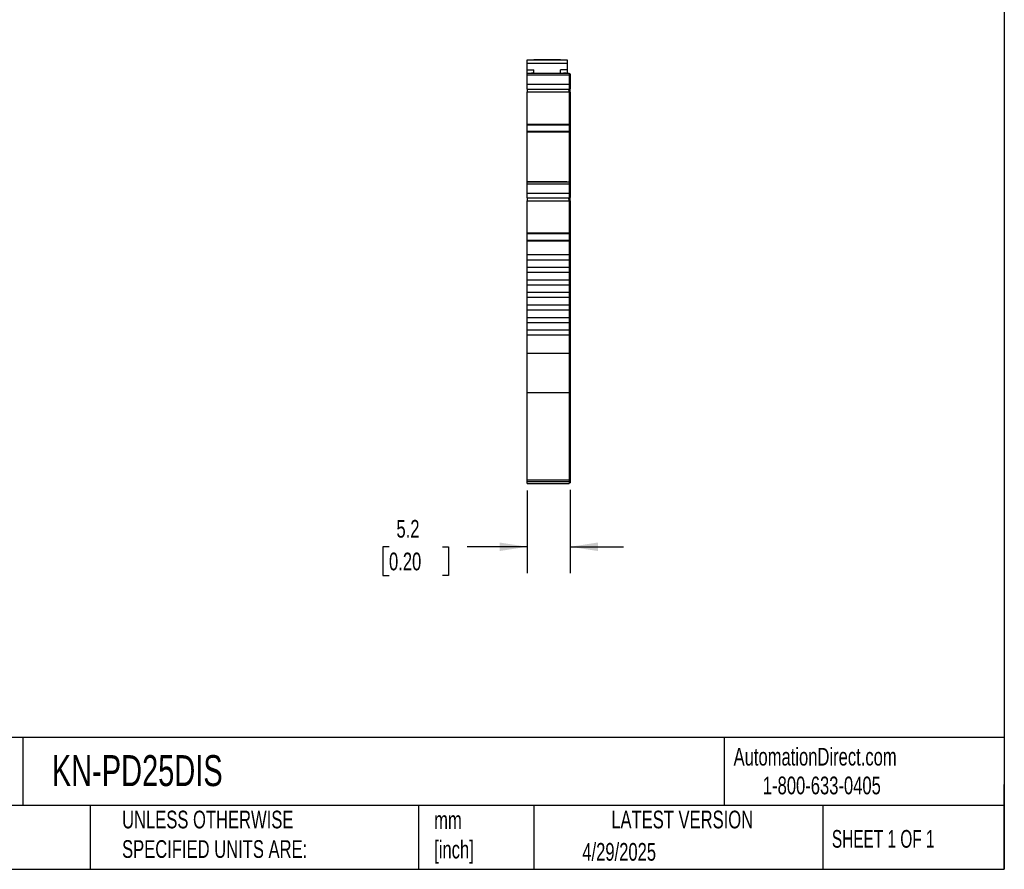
# Model space of a CAD drawing. Header units: millimetres. Extents: x 6 to 273, y 6 to 210.
# Tile 4 of 8: x 155 to 273, y 6 to 108. Entities that reach past the tile are written whole.
import ezdxf

# ---------------------------------------------------------------- set-up
doc = ezdxf.new("R2010")
doc.units = ezdxf.units.MM
doc.linetypes.add('SLD-Solid', pattern=[0])
doc.layers.add('DIMENSIONS', color=140, linetype='SLD-Solid', lineweight=25)
doc.layers.add('TEXT', color=140, linetype='SLD-Solid', lineweight=25)
doc.styles.add('SLDTEXTSTYLE0', font='TXT', dxfattribs={"width": 0.7})
doc.styles.add('SLDTEXTSTYLE1', font='TXT', dxfattribs={"width": 0.65})
doc.dimstyles.new('SLDDIMSTYLE1', dxfattribs={"dimtxt": 2.158008, "dimasz": 3.302, "dimexe": 0, "dimexo": 0.0625, "dimgap": 0.539502, "dimtad": 0, "dimtih": 1, "dimtoh": 1, "dimrnd": 1e-09, "dimzin": 12, "dimdsep": 46, "dimtxsty": 'SLDTEXTSTYLE0', "dimsah": 1, "dimcen": 0.09, "dimadec": 0, "dimazin": 3, "dimtfac": 1, "dimtmove": 0, "dimatfit": 0, "dimfxl": 0, "dimfrac": 2, "dimtolj": 1, "dimtzin": 12, "dimarcsym": 0})

# ---------------------------------------------------------------- blocks, each defined once
blk = doc.blocks.new('_D_3')
at = {"layer": 'DIMENSIONS'}
for p, q in [((216.02, 51.65), (216.02, 41.75)), ((221.17, 51.74), (221.17, 41.75)), ((199.51, 44.92), (198.78, 44.92)), ((198.78, 44.92), (198.78, 41.49)), ((205.92, 44.92), (206.64, 44.92)), ((206.64, 44.92), (206.64, 41.49)), ((216.02, 44.92), (208.84, 44.92)), ((221.17, 44.92), (227.52, 44.92)), ((198.78, 41.49), (199.51, 41.49)), ((206.64, 41.49), (205.92, 41.49))]:
    blk.add_line(p, q, dxfattribs=at)
for points in [[(216.02, 44.92), (212.72, 45.43), (212.72, 44.41)], [(221.17, 44.92), (224.48, 44.41), (224.48, 45.43)]]:
    blk.add_solid(points, dxfattribs=at)
at = {"layer": 'DIMENSIONS', "char_height": 2.117, "attachment_point": 1, "style": 'SLDTEXTSTYLE0'}
for s, insert in [('5.2', (200.4, 48.13)), ('0.20', (199.51, 44.22))]:
    blk.add_mtext(s, dxfattribs=dict(at, insert=insert))

msp = doc.modelspace()

# ---------------------------------------------------------------- linework, layer by layer
for p, q in [((216.023, 103.167), (220.823, 103.167)), ((216.023, 102.767), (216.023, 103.167)), ((216.023, 103.167), (220.823, 103.167)), ((216.023, 102.767), (220.823, 102.767)), ((216.023, 101.967), (216.023, 102.767)), ((220.023, 103.167), (216.823, 103.167)), ((217.423, 103.167), (216.823, 103.167)), ((216.823, 103.167), (216.823, 103.167)), ((217.423, 103.167), (219.423, 103.167)), ((217.423, 103.167), (217.423, 103.167)), ((220.023, 103.167), (219.423, 103.167)), ((219.423, 103.167), (219.423, 103.167)), ((220.023, 103.167), (220.023, 103.167)), ((220.823, 103.167), (220.823, 102.767)), ((220.823, 102.767), (220.823, 101.967)), ((216.023, 101.967), (216.823, 101.967)), ((216.023, 101.567), (216.023, 101.967)), ((216.023, 101.567), (221.023, 101.567)), ((216.023, 101.345), (216.023, 101.567)), ((216.023, 101.567), (216.417, 101.567)), ((216.023, 101.567), (216.823, 101.567)), ((216.023, 101.567), (221.023, 101.567)), ((216.023, 101.345), (221.023, 101.345)), ((216.023, 100.219), (216.023, 101.345)), ((216.523, 101.567), (216.823, 101.567)), ((216.523, 101.567), (216.523, 101.567)), ((216.823, 101.567), (216.523, 101.567)), ((216.623, 101.567), (216.623, 101.567)), ((216.823, 101.567), (216.823, 101.967)), ((216.823, 101.567), (216.823, 101.567)), ((216.823, 101.567), (216.823, 101.567)), ((216.824, 101.567), (220.373, 101.567)), ((216.853, 101.567), (216.898, 101.567)), ((220.823, 101.967), (220.023, 101.967)), ((220.023, 101.567), (220.023, 101.967)), ((220.298, 101.567), (221.023, 101.567)), ((220.673, 101.567), (220.373, 101.567)), ((220.373, 101.567), (220.673, 101.567)), ((220.373, 101.567), (220.373, 101.567)), ((220.373, 101.567), (220.373, 101.567)), ((220.573, 101.567), (220.573, 101.567)), ((220.673, 101.567), (220.673, 101.567)), ((220.773, 101.567), (220.773, 101.567)), ((220.823, 101.967), (220.823, 101.567)), ((221.023, 101.567), (221.023, 101.345)), ((221.023, 101.467), (221.173, 101.467)), ((221.023, 101.467), (221.173, 101.467)), ((221.023, 101.345), (221.023, 100.219)), ((221.023, 101.319), (221.173, 101.319)), ((221.173, 101.467), (221.173, 101.319)), ((221.173, 101.319), (221.173, 100.262)), ((216.023, 100.219), (221.023, 100.219)), ((216.023, 99.66), (216.023, 100.219)), ((221.023, 100.262), (221.173, 100.262)), ((221.023, 100.219), (221.023, 99.66)), ((221.173, 100.262), (221.173, 99.752)), ((216.023, 99.66), (221.023, 99.66)), ((216.023, 99.66), (216.023, 99.644)), ((216.023, 99.644), (220.923, 99.644)), ((216.023, 99.644), (216.023, 99.315)), ((216.023, 99.315), (221.023, 99.315)), ((216.023, 95.459), (216.023, 99.315)), ((220.923, 99.644), (221.023, 99.644)), ((220.923, 99.644), (220.923, 99.606)), ((220.923, 99.606), (221.023, 99.606)), ((220.923, 99.606), (220.923, 99.597)), ((220.923, 99.597), (221.023, 99.597)), ((221.023, 99.752), (221.173, 99.752)), ((221.023, 99.702), (221.173, 99.702)), ((221.023, 99.697), (221.173, 99.697)), ((221.023, 99.686), (221.173, 99.686)), ((221.023, 99.66), (221.023, 99.644)), ((221.023, 99.644), (221.023, 99.606)), ((221.023, 99.606), (221.023, 99.597)), ((221.023, 99.315), (221.023, 99.602)), ((221.023, 99.315), (221.023, 95.459)), ((221.023, 99.289), (221.173, 99.289)), ((221.173, 99.752), (221.173, 99.741)), ((221.173, 99.741), (221.173, 99.702)), ((221.173, 99.702), (221.173, 99.697)), ((221.173, 99.697), (221.173, 99.686)), ((221.173, 99.289), (221.173, 99.686)), ((221.173, 99.289), (221.173, 95.358)), ((216.023, 95.459), (221.023, 95.459)), ((216.023, 95.39), (216.023, 95.459)), ((216.023, 95.39), (221.023, 95.39)), ((216.023, 94.616), (216.023, 95.39)), ((221.023, 95.459), (221.023, 95.39)), ((221.023, 95.39), (221.023, 94.616)), ((221.023, 95.358), (221.173, 95.358)), ((221.173, 95.358), (221.173, 95.295)), ((216.023, 94.616), (221.023, 94.616)), ((216.023, 94.538), (216.023, 94.616)), ((216.023, 94.538), (221.023, 94.538)), ((216.023, 88.552), (216.023, 94.538)), ((221.023, 95.295), (221.173, 95.295)), ((221.023, 94.616), (221.023, 94.538)), ((221.023, 94.59), (221.173, 94.59)), ((221.023, 94.538), (221.023, 88.552)), ((221.023, 94.538), (221.173, 94.538)), ((221.173, 95.295), (221.173, 94.59)), ((221.173, 94.59), (221.173, 94.538)), ((221.173, 94.538), (221.173, 88.452)), ((216.023, 88.552), (221.023, 88.552)), ((216.023, 88.33), (216.023, 88.552)), ((216.023, 88.552), (216.417, 88.552)), ((216.417, 88.552), (216.023, 88.552)), ((216.023, 88.552), (216.898, 88.552)), ((216.023, 88.33), (221.023, 88.33)), ((216.023, 87.204), (216.023, 88.33)), ((216.523, 88.552), (216.823, 88.552)), ((216.523, 88.552), (216.523, 88.552)), ((216.823, 88.552), (216.523, 88.552)), ((216.623, 88.552), (216.623, 88.552)), ((216.898, 88.552), (216.823, 88.552)), ((216.823, 88.552), (216.823, 88.552)), ((216.823, 88.552), (216.823, 88.552)), ((220.373, 88.552), (216.824, 88.552)), ((216.824, 88.552), (220.373, 88.552)), ((220.173, 88.552), (217.023, 88.552)), ((220.298, 88.552), (221.023, 88.552)), ((220.373, 88.552), (220.298, 88.552)), ((220.673, 88.552), (220.373, 88.552)), ((220.373, 88.552), (220.673, 88.552)), ((220.373, 88.552), (220.373, 88.552)), ((220.373, 88.552), (220.373, 88.552)), ((220.573, 88.552), (220.573, 88.552)), ((220.673, 88.552), (220.673, 88.552)), ((220.773, 88.552), (220.773, 88.552)), ((221.023, 88.552), (221.023, 88.33)), ((221.023, 88.452), (221.173, 88.452)), ((221.023, 88.452), (221.173, 88.452)), ((221.023, 88.33), (221.023, 87.204)), ((221.023, 88.304), (221.173, 88.304)), ((221.173, 88.452), (221.173, 88.304)), ((221.173, 88.304), (221.173, 87.247)), ((216.023, 87.204), (221.023, 87.204)), ((216.023, 86.645), (216.023, 87.204)), ((221.023, 87.247), (221.173, 87.247)), ((221.023, 87.204), (221.023, 86.645)), ((221.173, 87.247), (221.173, 86.737)), ((216.023, 86.645), (221.023, 86.645)), ((216.023, 86.645), (216.023, 86.63)), ((216.023, 86.63), (220.923, 86.63)), ((216.023, 86.63), (216.023, 86.3)), ((216.023, 86.3), (221.023, 86.3)), ((216.023, 82.444), (216.023, 86.3)), ((220.923, 86.63), (220.923, 86.591)), ((220.923, 86.591), (221.023, 86.591)), ((220.923, 86.591), (220.923, 86.582)), ((220.923, 86.582), (221.023, 86.582)), ((221.023, 86.737), (221.173, 86.737)), ((221.023, 86.687), (221.173, 86.687)), ((221.023, 86.682), (221.173, 86.682)), ((221.023, 86.671), (221.173, 86.671)), ((221.023, 86.645), (221.023, 86.591)), ((221.023, 86.591), (221.023, 86.582)), ((221.023, 86.3), (221.023, 86.587)), ((221.023, 86.3), (221.023, 82.444)), ((221.023, 86.274), (221.173, 86.274)), ((221.173, 86.737), (221.173, 86.687)), ((221.173, 86.687), (221.173, 86.682)), ((221.173, 86.682), (221.173, 86.671)), ((221.173, 86.274), (221.173, 86.671)), ((221.173, 86.274), (221.173, 82.343)), ((216.023, 82.444), (221.023, 82.444)), ((216.023, 82.375), (216.023, 82.444)), ((221.023, 82.444), (221.023, 82.375)), ((216.023, 82.375), (221.023, 82.375)), ((216.023, 81.601), (216.023, 82.375)), ((216.023, 81.601), (221.023, 81.601)), ((216.023, 81.523), (216.023, 81.601)), ((216.023, 81.523), (221.023, 81.523)), ((216.023, 79.852), (216.023, 81.523)), ((221.023, 82.375), (221.023, 81.601)), ((221.023, 82.343), (221.173, 82.343)), ((221.023, 82.28), (221.173, 82.28)), ((221.023, 81.601), (221.023, 81.523)), ((221.023, 81.575), (221.173, 81.575)), ((221.023, 81.523), (221.023, 79.852)), ((221.023, 81.523), (221.173, 81.523)), ((221.173, 82.343), (221.173, 82.28)), ((221.173, 82.28), (221.173, 81.575)), ((221.173, 81.575), (221.173, 81.523)), ((221.173, 81.523), (221.173, 68.057)), ((216.023, 79.252), (216.023, 79.852)), ((216.023, 79.852), (221.023, 79.852)), ((216.023, 79.252), (221.023, 79.252)), ((216.023, 78.352), (216.023, 79.252)), ((221.023, 79.852), (221.023, 79.252)), ((221.023, 79.252), (221.023, 78.352)), ((216.023, 78.352), (221.023, 78.352)), ((216.023, 77.752), (216.023, 78.352)), ((216.023, 77.752), (221.023, 77.752)), ((216.023, 76.852), (216.023, 77.752)), ((221.023, 78.352), (221.023, 77.752)), ((221.023, 77.752), (221.023, 76.852)), ((216.023, 76.852), (221.023, 76.852)), ((216.023, 76.252), (216.023, 76.852)), ((221.023, 76.852), (221.023, 76.252)), ((216.023, 76.252), (221.023, 76.252)), ((216.023, 75.352), (216.023, 76.252)), ((216.023, 75.352), (221.023, 75.352)), ((216.023, 74.752), (216.023, 75.352)), ((221.023, 76.252), (221.023, 75.352)), ((221.023, 75.352), (221.023, 74.752)), ((216.023, 74.752), (221.023, 74.752)), ((216.023, 73.852), (216.023, 74.752)), ((221.023, 74.752), (221.023, 73.852)), ((216.023, 73.852), (221.023, 73.852)), ((216.023, 73.252), (216.023, 73.852)), ((216.023, 73.252), (221.023, 73.252)), ((216.023, 72.352), (216.023, 73.252)), ((221.023, 73.852), (221.023, 73.252)), ((221.023, 73.252), (221.023, 72.352)), ((216.023, 72.352), (221.023, 72.352)), ((216.023, 71.752), (216.023, 72.352)), ((221.023, 72.352), (221.023, 71.752)), ((216.023, 71.752), (221.023, 71.752)), ((216.023, 70.852), (216.023, 71.752)), ((216.023, 70.852), (221.023, 70.852)), ((216.023, 70.252), (216.023, 70.852)), ((221.023, 71.752), (221.023, 70.852)), ((221.023, 70.852), (221.023, 70.252)), ((216.023, 70.252), (221.023, 70.252)), ((216.023, 68.057), (216.023, 70.252)), ((221.023, 70.252), (221.023, 68.057)), ((216.023, 68.057), (221.023, 68.057)), ((216.023, 63.367), (216.023, 68.057)), ((221.023, 68.057), (221.023, 63.367)), ((221.023, 68.057), (221.173, 68.057)), ((221.173, 68.057), (221.173, 63.461)), ((216.023, 63.367), (221.023, 63.367)), ((216.023, 52.92), (216.023, 63.367)), ((221.023, 63.461), (221.173, 63.461)), ((221.023, 63.367), (221.023, 52.92)), ((221.173, 63.461), (221.173, 53.014)), ((221.023, 53.014), (221.173, 53.014)), ((221.173, 53.014), (221.173, 52.842)), ((216.023, 52.92), (221.023, 52.92)), ((216.023, 52.742), (216.023, 52.92)), ((216.023, 52.742), (221.023, 52.742)), ((216.023, 52.48), (216.023, 52.742)), ((216.023, 52.48), (221.023, 52.48)), ((221.023, 52.92), (221.023, 52.742)), ((221.023, 52.842), (221.173, 52.842)), ((221.023, 52.742), (221.023, 52.48)), ((221.023, 52.58), (221.173, 52.58)), ((221.173, 52.842), (221.173, 52.58))]:
    msp.add_line(p, q)
at = {"flags": 128}
for points in [[(220.773, 88.552), (220.732, 88.552), (220.607, 88.552), (220.405, 88.552), (220.131, 88.552), (219.795, 88.552), (219.407, 88.552), (218.98, 88.552), (218.528, 88.552), (218.066, 88.552), (217.61, 88.552), (217.173, 88.552), (216.771, 88.552), (216.417, 88.552)], [(220.773, 88.552), (220.732, 88.552), (220.607, 88.552), (220.405, 88.552), (220.131, 88.552), (219.795, 88.552), (219.407, 88.552), (218.98, 88.552), (218.528, 88.552), (218.066, 88.552), (217.61, 88.552), (217.173, 88.552), (216.771, 88.552), (216.417, 88.552)], [(217.023, 88.552), (216.984, 88.552), (216.947, 88.552), (216.912, 88.552), (216.882, 88.552), (216.857, 88.552), (216.839, 88.552), (216.827, 88.552), (216.823, 88.552)], [(220.373, 88.552), (220.37, 88.552), (220.358, 88.552), (220.34, 88.552), (220.315, 88.552), (220.284, 88.552), (220.25, 88.552), (220.212, 88.552), (220.173, 88.552)]]:
    msp.add_lwpolyline(points, dxfattribs=at)
for points in [[(216.824, 101.567), (216.777, 101.567), (216.721, 101.567), (216.643, 101.567), (216.623, 101.567), (216.623, 101.567)], [(216.623, 101.567), (216.623, 101.567), (216.643, 101.567), (216.721, 101.567), (216.777, 101.567), (216.824, 101.567)], [(220.373, 101.567), (220.42, 101.567), (220.475, 101.567), (220.554, 101.567), (220.573, 101.567), (220.573, 101.567)], [(220.573, 101.567), (220.573, 101.567), (220.554, 101.567), (220.475, 101.567), (220.42, 101.567), (220.373, 101.567)], [(216.824, 88.552), (216.777, 88.552), (216.721, 88.552), (216.643, 88.552), (216.623, 88.552), (216.623, 88.552)], [(216.623, 88.552), (216.623, 88.552), (216.643, 88.552), (216.721, 88.552), (216.777, 88.552), (216.824, 88.552)], [(220.373, 88.552), (220.42, 88.552), (220.475, 88.552), (220.554, 88.552), (220.573, 88.552), (220.573, 88.552)], [(220.573, 88.552), (220.573, 88.552), (220.554, 88.552), (220.475, 88.552), (220.42, 88.552), (220.373, 88.552)]]:
    msp.add_open_spline(points, degree=3, knots=[0, 0, 0, 0, 0.5, 0.5, 1, 1, 1, 1])
at = {"layer": 'TEXT'}
for p, q in [((273.05, 209.55), (273.05, 6.35)), ((273.05, 22.126), (6.35, 22.126)), ((155.759, 22.126), (155.759, 13.97)), ((239.575, 22.126), (239.575, 13.97)), ((273.05, 6.35), (273.05, 16.51)), ((273.05, 13.97), (6.35, 13.97)), ((163.78, 13.97), (163.78, 6.35)), ((203.024, 13.97), (203.024, 6.35)), ((216.812, 13.97), (216.812, 6.35)), ((251.349, 13.97), (251.349, 6.35)), ((6.35, 6.35), (273.05, 6.35))]:
    msp.add_line(p, q, dxfattribs=at)

# ---------------------------------------------------------------- texts
for s, insert, char_height, attachment_point, style in [('KN-PD25DIS', (159.208, 20.006), 3.7042, 1, 'SLDTEXTSTYLE0'), ('AutomationDirect.com', (240.695, 20.877), 2.11667, 1, 'SLDTEXTSTYLE0'), ('1-800-633-0405', (244.192, 17.437), 2.11667, 1, 'SLDTEXTSTYLE0'), ('UNLESS OTHERWISE ^JSPECIFIED UNITS ARE:', (167.608, 13.361), 2.11667, 1, 'SLDTEXTSTYLE0'), ('LATEST VERSION', (234.552, 13.364), 2.11667, 2, 'SLDTEXTSTYLE0'), ('mm^J[inch]', (204.907, 13.297), 2.1167, 1, 'SLDTEXTSTYLE0'), ('SHEET 1 OF 1', (252.441, 11.051), 2.11667, 1, 'SLDTEXTSTYLE1'), ('4/29/2025', (222.613, 9.497), 2.1167, 1, 'SLDTEXTSTYLE0')]:
    msp.add_mtext(s, dxfattribs=dict(at, insert=insert, char_height=char_height, attachment_point=attachment_point, style=style))

# ---------------------------------------------------------------- dimensions: what is measured, and where the dimension line sits
at = {"layer": 'DIMENSIONS'}
dim = msp.add_linear_dim(base=(221.173, 44.922), p1=(216.023, 52.92), p2=(221.173, 53.014), angle=0, dimstyle='SLDDIMSTYLE1', dxfattribs=at)
dim.commit()
dim.dimension.update_dxf_attribs({"geometry": '_D_3', "text_midpoint": (202.713, 44.922), "dimtype": 160})

doc.saveas('drawing.dxf')
